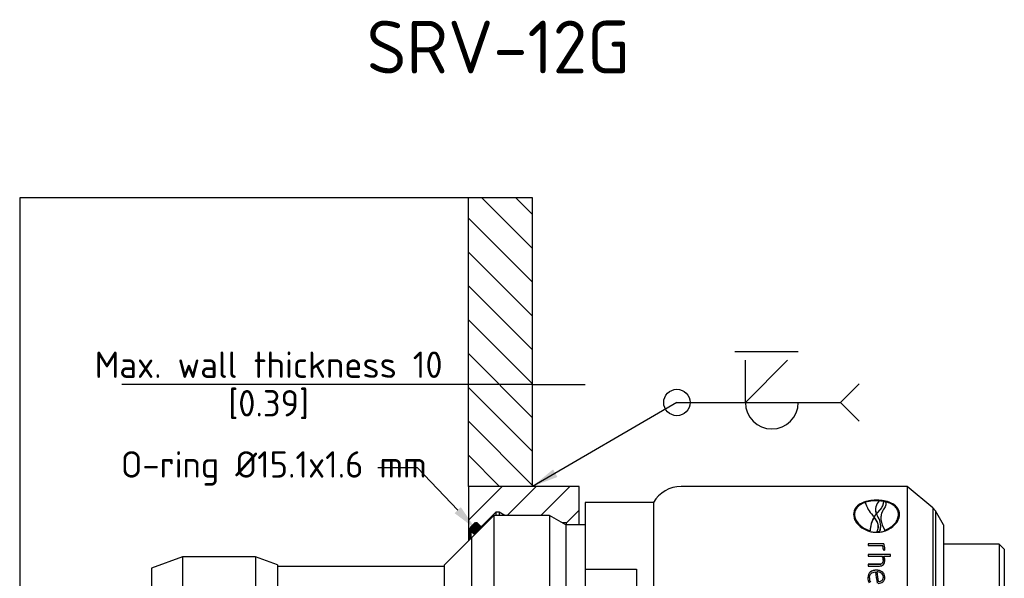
# Paper-space layout 'Installation' of a CAD drawing. Header units: millimetres. Extents: x -20 to 275, y -85 to 192.
# Tile 3 of 6: x -1 to 130, y 118 to 192. Entities that reach past the tile are written whole.
import ezdxf
from ezdxf import colors
from ezdxf.entities.mleader import LeaderData, LeaderLine
from ezdxf.math import Vec2, Vec3

# ---------------------------------------------------------------- set-up
doc = ezdxf.new("R2010")
doc.units = ezdxf.units.MM
for name, color, linetype in [('Default', 7, 'Continuous'), ('DV7_Default', 7, 'Continuous'), ('G0.5-ORING', 7, 'Continuous'), ('HAW-12G-OTK', 7, 'Continuous'), ('SRV_G0.5_B', 7, 'Continuous'), ('WALL-THICK', 7, 'Continuous')]:
    doc.layers.add(name, color=color, linetype=linetype)
doc.styles.add('SEACAD_Solid_Edge_ISO', font='seiso.ttf')
doc.dimstyles.new('Rheonics_Publish', dxfattribs={"dimtxt": 3.5, "dimasz": 3.5, "dimexe": 1.75, "dimexo": 0, "dimgap": 0.875, "dimtad": 1, "dimdec": 1, "dimlfac": 0.4, "dimdsep": 46, "dimtxsty": 'SEACAD_Solid_Edge_ISO', "dimblk1": '_SE_FILLED', "dimblk2": '_SE_FILLED', "dimsah": 1, "dimcen": 1.75, "dimazin": 0, "dimtfac": 0.5, "dimtdec": 3, "dimtmove": 0, "dimatfit": 3, "dimfxl": 1, "dimarcsym": 0})

# ---------------------------------------------------------------- blocks, each defined once
blk = doc.blocks.new('_SE_FILLED')
at = {"color": 0}
blk.add_line((0, 0), (-1, 0), dxfattribs=at)
blk.add_solid([(0, 0), (-1, -0.1665), (-1, 0.1665), (0, 0)], dxfattribs=at)
blk = doc.blocks.new('DMBLK39')
at = {"layer": 'Default', "color": 0, "linetype": 'Continuous', "lineweight": -2, "transparency": 16777216}
for p, q in [((58.55, 130.39), (58.55, 145.64)), ((67.05, 130.39), (67.05, 145.64)), ((55.05, 143.89), (12.55, 143.89)), ((67.05, 143.89), (58.55, 143.89)), ((70.55, 143.89), (74.05, 143.89))]:
    blk.add_line(p, q, dxfattribs=at)
at = {"layer": 'Defpoints', "color": 0, "linetype": 'Continuous', "transparency": 16777216}
for p in [(67.05, 143.89), (58.55, 130.39), (67.05, 130.39)]:
    blk.add_point(p, dxfattribs=at)
at = {"layer": 'Default', "color": 0, "linetype": 'Continuous', "lineweight": -2, "transparency": 16777216, "xscale": 3.5, "yscale": 3.5, "zscale": 3.5}
blk.add_blockref('_SE_FILLED', (58.55, 143.89), dxfattribs=at)
at = {"layer": 'Default', "color": 0, "linetype": 'Continuous', "lineweight": -2, "transparency": 16777216, "xscale": 3.5, "yscale": 3.5, "zscale": 3.5, "rotation": 180}
blk.add_blockref('_SE_FILLED', (67.05, 143.89), dxfattribs=at)
at = {"layer": 'Default', "color": 0, "linetype": 'Continuous', "transparency": 16777216, "char_height": 3.5, "attachment_point": 5, "style": 'SEACAD_Solid_Edge_ISO'}
for s, insert in [('\\A1;Max. wall thickness 10', (32.05, 146.53)), ('[0.39]', (32.05, 141.24))]:
    blk.add_mtext(s, dxfattribs=dict(at, insert=insert))
blk = doc.blocks.new('SEANNOT_GROUP15')
at = {"layer": 'Default', "linetype": 'Continuous'}
blk.add_hatch(color=7, dxfattribs=at).paths.add_polyline_path([(90.25, 132.65), (87.51, 130.39), (90.83, 131.64)])
at = {"layer": 'Default', "color": 7, "linetype": 'Continuous'}
for p, q in [((114.38, 148.28), (122.78, 148.28)), ((115.78, 141.52), (115.78, 147.12)), ((115.78, 141.52), (121.38, 147.12)), ((106.68, 141.52), (111.93, 141.52)), ((106.68, 141.52), (128.38, 141.52))]:
    blk.add_line(p, q, dxfattribs=at)
for points in [[(130.86, 139.04), (128.38, 141.52), (128.38, 141.52), (130.86, 143.99)], [(106.68, 141.52), (87.51, 130.39)]]:
    blk.add_lwpolyline(points, dxfattribs=at)
blk.add_circle((106.68, 141.52), 1.75, dxfattribs=at)
blk.add_arc((119.28, 141.52), 3.5, 180, 0, dxfattribs=at)
blk = doc.blocks.new('SE21')
at = {"layer": 'DV7_Default', "linetype": 'Continuous'}
h = blk.add_hatch(color=7, dxfattribs=at)
edge = h.paths.add_edge_path()
edge.add_line((79.93, 124.06), (80.69, 124.82))
edge.add_spline(control_points=[(80.69, 124.82), (80.68, 124.88), (80.67, 124.93), (80.65, 124.99), (80.62, 125.06), (80.58, 125.12), (80.53, 125.18), (80.48, 125.24), (80.42, 125.29), (80.35, 125.33), (80.29, 125.37), (80.21, 125.39), (80.14, 125.41), (80.06, 125.42), (79.99, 125.42), (79.91, 125.41), (79.86, 125.4), (79.82, 125.39), (79.77, 125.37)], knot_values=[0.712747, 0.712747, 0.712747, 0.712747, 0.751863, 0.751863, 0.751863, 0.805568, 0.805568, 0.805568, 0.859273, 0.859273, 0.859273, 0.912977, 0.912977, 0.912977, 0.966681, 0.966681, 0.966681, 1, 1, 1, 1], degree=3, periodic=0)
edge.add_spline(control_points=[(79.77, 125.37), (79.7, 125.35), (79.63, 125.31), (79.58, 125.26), (79.52, 125.21), (79.47, 125.15), (79.43, 125.08), (79.39, 125.02), (79.36, 124.95), (79.35, 124.87), (79.33, 124.8), (79.33, 124.72), (79.34, 124.64), (79.35, 124.57), (79.38, 124.49), (79.41, 124.43), (79.45, 124.36), (79.49, 124.3), (79.55, 124.24), (79.6, 124.19), (79.67, 124.15), (79.74, 124.12), (79.8, 124.09), (79.86, 124.07), (79.93, 124.06)], knot_values=[0, 0, 0, 0, 0.053704, 0.053704, 0.053704, 0.107408, 0.107408, 0.107408, 0.161113, 0.161113, 0.161113, 0.214818, 0.214818, 0.214818, 0.268523, 0.268523, 0.268523, 0.322228, 0.322228, 0.322228, 0.375933, 0.375933, 0.375933, 0.422181, 0.422181, 0.422181, 0.422181], degree=3, periodic=0)
at = {"layer": 'G0.5-ORING', "linetype": 'Continuous'}
h = blk.add_hatch(dxfattribs=at)
h.set_pattern_fill('LINE', scale=2, angle=135, style=0)
edge = h.paths.add_edge_path()
edge.add_spline(control_points=[(80.69, 124.82), (80.67, 124.95), (80.62, 125.07), (80.46, 125.27), (80.35, 125.34), (80.12, 125.42), (79.98, 125.43), (79.74, 125.37), (79.62, 125.31), (79.44, 125.13), (79.38, 125.02), (79.32, 124.77), (79.33, 124.64), (79.41, 124.4), (79.49, 124.29), (79.68, 124.13), (79.8, 124.08), (79.93, 124.06)], knot_values=[0, 0, 0, 0, 0.125, 0.125, 0.25, 0.25, 0.375, 0.375, 0.5, 0.5, 0.625, 0.625, 0.75, 0.75, 0.875, 0.875, 1, 1, 1, 1], degree=3, periodic=0)
edge.add_line((79.93, 124.06), (80.69, 124.82))
at = {"layer": 'HAW-12G-OTK', "linetype": 'Continuous'}
h = blk.add_hatch(dxfattribs=at)
h.set_pattern_fill('LINE', angle=45, style=0)
edge = h.paths.add_edge_path()
edge.add_line((87.51, 130.39), (79.02, 130.39))
edge.add_line((79.02, 130.39), (79.02, 124.32))
edge.add_arc((79.14, 124.32), 0.127, 180, 360)
edge.add_line((79.27, 124.32), (79.27, 124.84))
edge.add_arc((79.61, 124.84), 0.343, 135.2169, 179.7835, ccw=False)
edge.add_line((79.37, 125.08), (79.78, 125.49))
edge.add_arc((80.02, 125.25), 0.34, 44.9996, 135.0004, ccw=False)
edge.add_line((80.26, 125.49), (80.59, 125.16))
edge.add_arc((80.71, 125.28), 0.17, 224.9996, 315.0004)
edge.add_line((80.83, 125.16), (82.67, 126.99))
edge.add_line((82.67, 126.99), (83.09, 126.99))
edge.add_line((83.09, 126.99), (83.86, 126.55))
edge.add_line((83.86, 126.55), (87.39, 126.55))
edge.add_line((87.39, 126.55), (89.77, 126.55))
edge.add_line((89.77, 126.55), (91.49, 125.56))
edge.add_line((91.49, 125.56), (92.02, 125.56))
edge.add_line((92.02, 125.56), (93.72, 127.26))
edge.add_line((93.72, 127.26), (93.72, 130.39))
edge.add_line((93.72, 130.39), (87.51, 130.39))
at = {"layer": 'WALL-THICK', "linetype": 'Continuous'}
h = blk.add_hatch(dxfattribs=at)
h.set_pattern_fill('LINE', angle=135, style=0)
h.paths.add_polyline_path([(87.51, 168.66), (79.01, 168.66), (79.01, 130.39), (79.02, 130.39), (87.51, 130.39)])
at = {"layer": 'G0.5-ORING', "color": 7, "linetype": 'Continuous'}
blk.add_line((79.33, 124.74), (79.33, 123.47), dxfattribs=at)
for points, knots in [([(79.77, 125.37), (79.7, 125.35), (79.63, 125.31), (79.58, 125.26), (79.52, 125.21), (79.47, 125.15), (79.43, 125.08), (79.39, 125.02), (79.36, 124.95), (79.35, 124.87), (79.33, 124.8), (79.33, 124.72), (79.34, 124.64), (79.35, 124.57), (79.38, 124.49), (79.41, 124.43), (79.45, 124.36), (79.49, 124.3), (79.55, 124.24), (79.6, 124.19), (79.67, 124.15), (79.74, 124.12), (79.8, 124.09), (79.86, 124.07), (79.93, 124.06)], [0, 0, 0, 0, 0.0537041, 0.0537041, 0.0537041, 0.1074082, 0.1074082, 0.1074082, 0.1611127, 0.1611127, 0.1611127, 0.2148177, 0.2148177, 0.2148177, 0.268523, 0.268523, 0.268523, 0.3222283, 0.3222283, 0.3222283, 0.3759332, 0.3759332, 0.3759332, 0.4225262, 0.4225262, 0.4225262, 0.4225262]), ([(80.69, 124.82), (80.68, 124.88), (80.67, 124.93), (80.65, 124.99), (80.62, 125.06), (80.58, 125.12), (80.53, 125.18), (80.48, 125.24), (80.42, 125.29), (80.35, 125.33), (80.29, 125.37), (80.21, 125.39), (80.14, 125.41), (80.06, 125.42), (79.99, 125.42), (79.91, 125.41), (79.86, 125.4), (79.82, 125.39), (79.77, 125.37)], [0.7123305, 0.7123305, 0.7123305, 0.7123305, 0.7518629, 0.7518629, 0.7518629, 0.8055681, 0.8055681, 0.8055681, 0.8592729, 0.8592729, 0.8592729, 0.9129772, 0.9129772, 0.9129772, 0.966681, 0.966681, 0.966681, 1, 1, 1, 1])]:
    blk.add_open_spline(points, degree=3, knots=knots, dxfattribs=at)
at = {"layer": 'HAW-12G-OTK', "color": 7, "linetype": 'Continuous'}
for p, q in [((79.02, 130.39), (79.02, 124.32)), ((93.72, 130.39), (79.02, 130.39)), ((93.72, 127.26), (93.72, 130.39)), ((82.67, 126.99), (80.83, 125.16)), ((82.67, 126.99), (82.67, 126.55)), ((83.09, 126.99), (82.67, 126.99)), ((83.86, 126.55), (83.09, 126.99)), ((83.09, 126.99), (83.09, 126.55)), ((93.72, 127.26), (92.02, 125.56)), ((93.72, 125.29), (93.72, 127.26)), ((79.78, 125.49), (79.37, 125.08)), ((80.59, 125.16), (80.26, 125.49)), ((92.02, 125.56), (91.49, 125.56)), ((92.02, 125.29), (92.02, 125.56)), ((79.02, 124.32), (79.02, 123.16)), ((79.27, 124.32), (79.27, 124.84)), ((79.27, 123.41), (79.27, 124.32))]:
    blk.add_line(p, q, dxfattribs=at)
for points, knots in [([(80.26, 125.49), (80.23, 125.51), (80.2, 125.54), (80.17, 125.55), (80.13, 125.57), (80.09, 125.58), (80.06, 125.58), (80.02, 125.59), (79.98, 125.59), (79.94, 125.58), (79.91, 125.57), (79.87, 125.55), (79.84, 125.53), (79.82, 125.52), (79.8, 125.5), (79.78, 125.49)], [0, 0, 0, 0, 0.214491, 0.214491, 0.214491, 0.429428, 0.429428, 0.429428, 0.644365, 0.644365, 0.644365, 0.859301, 0.859301, 0.859301, 1, 1, 1, 1]), ([(79.02, 124.32), (79.02, 124.3), (79.02, 124.29), (79.02, 124.28), (79.03, 124.26), (79.03, 124.25), (79.04, 124.24), (79.05, 124.23), (79.06, 124.22), (79.07, 124.21), (79.09, 124.2), (79.1, 124.2), (79.11, 124.19), (79.13, 124.19), (79.14, 124.19), (79.16, 124.19), (79.17, 124.19), (79.19, 124.2), (79.2, 124.2), (79.21, 124.21), (79.22, 124.22), (79.23, 124.23), (79.24, 124.24), (79.25, 124.25), (79.26, 124.26), (79.26, 124.28), (79.27, 124.29), (79.27, 124.3), (79.27, 124.31), (79.27, 124.31), (79.27, 124.32)], [0, 0, 0, 0, 0.105804, 0.105804, 0.105804, 0.213224, 0.213224, 0.213224, 0.320643, 0.320643, 0.320643, 0.42806, 0.42806, 0.42806, 0.535477, 0.535477, 0.535477, 0.642892, 0.642892, 0.642892, 0.750308, 0.750308, 0.750308, 0.857726, 0.857726, 0.857726, 0.965144, 0.965144, 0.965144, 1, 1, 1, 1]), ([(80.59, 125.16), (80.62, 125.12), (80.67, 125.11), (80.75, 125.11), (80.8, 125.12), (80.83, 125.16)], [0, 0, 0, 0, 0.5, 0.5, 1, 1, 1, 1])]:
    blk.add_open_spline(points, degree=3, knots=knots, dxfattribs=at)
blk.add_open_spline([(79.37, 125.08), (79.31, 125.01), (79.27, 124.93), (79.27, 124.84)], degree=3, dxfattribs=at)
at = {"layer": 'SRV_G0.5_B', "color": 7, "linetype": 'Continuous'}
for p, q in [((137.25, 130.39), (107.25, 130.39)), ((137.25, 130.39), (137.25, 104.89)), ((140.65, 127.54), (137.25, 130.39)), ((94.5, 128.27), (94.5, 119.43)), ((103.57, 128.27), (94.5, 128.27)), ((103.57, 128.27), (103.57, 107.02)), ((133.18, 128.49), (133.18, 128.56)), ((134.09, 128.18), (134.1, 128.24)), ((134.41, 128.27), (134.41, 128.34)), ((133.05, 127.42), (133.05, 127.36)), ((133.14, 126.77), (133.15, 126.79)), ((133.16, 126.74), (133.37, 126.97)), ((133.16, 126.74), (133.17, 126.8)), ((133.17, 126.8), (133.16, 126.75)), ((133.37, 127.03), (133.17, 126.8)), ((133.37, 126.97), (133.37, 127.03)), ((140.65, 127.54), (140.65, 107.74)), ((140.98, 127.14), (140.65, 127.54)), ((140.98, 127.14), (140.98, 108.14)), ((142.05, 125.29), (140.98, 127.14)), ((82.41, 126.55), (79.41, 123.55)), ((82.41, 126.55), (82.41, 108.73)), ((89.77, 126.55), (82.41, 126.55)), ((89.77, 126.55), (89.77, 108.73)), ((91.95, 125.29), (89.77, 126.55)), ((130.26, 126.63), (130.26, 126.69)), ((132.84, 126.33), (132.84, 126.36)), ((132.84, 126.28), (132.84, 126.33)), ((132.85, 126.29), (132.85, 126.35)), ((133.74, 126.2), (133.74, 126.14)), ((136.09, 126.63), (136.09, 126.69)), ((91.95, 125.29), (91.95, 109.99)), ((94.5, 125.29), (91.95, 125.29)), ((132.33, 124.48), (132.33, 124.53)), ((133.27, 124.36), (133.27, 124.42)), ((133.6, 124.39), (133.6, 124.45)), ((133.73, 124.98), (133.73, 125.04)), ((134.29, 124.56), (134.29, 124.61)), ((142.05, 125.29), (142.05, 109.99)), ((79.41, 123.55), (75.8, 119.94)), ((79.41, 123.55), (79.41, 111.73)), ((79.41, 123.55), (79.41, 111.73)), ((79.41, 123.55), (79.41, 123.55)), ((134.12, 122.79), (132.07, 122.79)), ((132.07, 122.79), (132.07, 122.57)), ((134.12, 122.76), (132.07, 122.76)), ((132.07, 122.57), (133.99, 122.57)), ((134.07, 122.13), (134.06, 121.97)), ((134.07, 122.1), (134.06, 121.97)), ((134.06, 121.97), (134.26, 121.93)), ((134.07, 122.1), (134.07, 122.13)), ((134.12, 122.76), (134.12, 122.79)), ((142.65, 122.74), (142.05, 122.74)), ((149.45, 122.74), (142.65, 122.74)), ((149.45, 122.74), (149.45, 112.54)), ((150.13, 122.06), (149.45, 122.74)), ((150.13, 122.06), (150.13, 113.22)), ((41.06, 121.04), (36.97, 119.55)), ((41.06, 121.04), (41.06, 114.24)), ((50.77, 121.04), (41.06, 121.04)), ((50.77, 121.04), (50.77, 114.24)), ((53.69, 119.98), (50.77, 121.04)), ((135.04, 121.37), (132.07, 121.37)), ((132.07, 121.37), (132.07, 121.14)), ((135.04, 121.34), (132.07, 121.34)), ((132.07, 121.14), (133.93, 121.14)), ((134.07, 120.62), (134.07, 120.64)), ((134.13, 121.12), (134.13, 121.14)), ((134.13, 121.14), (135.04, 121.14)), ((135.04, 121.14), (135.04, 121.37)), ((36.97, 119.55), (36.97, 115.73)), ((53.69, 119.98), (53.69, 115.3)), ((75.8, 119.77), (53.69, 119.77)), ((75.8, 119.94), (75.8, 115.35)), ((94.5, 119.43), (101.3, 119.43)), ((94.5, 119.43), (94.5, 113.52)), ((101.3, 119.43), (101.3, 113.52)), ((133.54, 120.06), (132.07, 120.06)), ((132.07, 120.06), (132.07, 119.82)), ((133.54, 120.04), (132.07, 120.04)), ((132.07, 119.82), (133.56, 119.82)), ((133.15, 119.27), (133.15, 119.28)), ((133.2, 119.06), (133.2, 119.07)), ((133.54, 120.04), (133.54, 120.06)), ((132.22, 118.27), (132.22, 118.27)), ((134.08, 118.36), (134.08, 118.37))]:
    blk.add_line(p, q, dxfattribs=at)
for centre, radius, start, end in [((107.25, 126.14), 4.25, 90, 150), ((135.53, 129.34), 3.99, 195.5689, 224.3646), ((134.61, 127.34), 1.56, 133.1221, 200.4857), ((133.2, 123.31), 5.18, 80.2638, 86.28), ((135.82, 124.61), 3.44, 141.1032, 149.5922), ((134.6, 127.28), 1.56, 177.0161, 199.419), ((135.49, 127.58), 2.48, 199.7283, 211.1914), ((136.56, 124.3), 4.24, 151.3662, 177.0085), ((136.51, 124.26), 4.19, 151.1948, 176.9783), ((129.52, 123.64), 4.3, 39.3835, 42.71), ((131.67, 125.15), 2.06, 340.0955, 34.0091), ((133.18, 127.79), 3.37, 271.6185, 277.237), ((133.18, 127.73), 3.37, 271.6209, 277.2469), ((131.7, 125.09), 2.03, 339.6797, 356.8145), ((132.93, 122.14), 1.14, 359.1868, 22.1373), ((132.65, 122.11), 1.62, 359.4888, 24.7589), ((132.67, 122.08), 1.6, 359.4908, 24.9149), ((133.79, 122.04), 0.485, 346.6921, 7.2924), ((133.08, 120.63), 0.99, 0.6806, 30.904), ((133.12, 120.59), 1.15, 1.0752, 28.6447), ((133.13, 120.57), 1.13, 1.1561, 28.8414), ((133.5, 118.25), 1.47, 178.8733, 205.9779), ((133.48, 118.24), 1.45, 178.8717, 206.141), ((133.48, 118.25), 1.26, 179.4757, 206.9053), ((133.5, 118.26), 1.28, 179.4727, 206.7385)]:
    blk.add_arc(centre, radius, start, end, dxfattribs=at)
for points, knots in [([(133.18, 128.56), (132.97, 128.56), (132.77, 128.55), (132.38, 128.51), (132.19, 128.48), (131.64, 128.36), (131.3, 128.23), (130.74, 127.91), (130.51, 127.71), (130.28, 127.36), (130.23, 127.23), (130.15, 126.97), (130.14, 126.83), (130.13, 126.69)], [0, 0, 0, 0, 0.125, 0.125, 0.25, 0.25, 0.5, 0.5, 0.75, 0.75, 0.875, 0.875, 1, 1, 1, 1]), ([(133.18, 128.49), (132.97, 128.48), (132.78, 128.48), (132.38, 128.44), (132.19, 128.41), (131.64, 128.29), (131.31, 128.16), (130.74, 127.84), (130.52, 127.64), (130.29, 127.3), (130.23, 127.17), (130.15, 126.92), (130.14, 126.79), (130.13, 126.65)], [0, 0, 0, 0, 0.125, 0.125, 0.25, 0.25, 0.5, 0.5, 0.75, 0.75, 0.875, 0.875, 0.9930947, 0.9930947, 0.9930947, 0.9930947]), ([(131.69, 128.27), (131.26, 128.12), (130.89, 127.92), (130.52, 127.51), (130.42, 127.36), (130.29, 127.04), (130.26, 126.87), (130.26, 126.69)], [0, 0, 0, 0, 0.5, 0.5, 0.75, 0.75, 1, 1, 1, 1]), ([(136.22, 126.69), (136.22, 126.83), (136.2, 126.97), (136.12, 127.23), (136.06, 127.36), (135.84, 127.71), (135.61, 127.91), (135.05, 128.23), (134.71, 128.36), (134.16, 128.48), (133.96, 128.51), (133.57, 128.55), (133.37, 128.56), (133.18, 128.56)], [0, 0, 0, 0, 0.125, 0.125, 0.25, 0.25, 0.5, 0.5, 0.75, 0.75, 0.875, 0.875, 1, 1, 1, 1]), ([(134.08, 128.42), (134.12, 128.2), (134.06, 127.96), (133.8, 127.5), (133.6, 127.27), (133.37, 127.03)], [0, 0, 0, 0, 0.5, 0.5, 1, 1, 1, 1]), ([(133.37, 126.97), (133.59, 127.2), (133.79, 127.44), (134.03, 127.84), (134.08, 128.01), (134.09, 128.18)], [0, 0, 0, 0, 0.5, 0.5, 0.8682909, 0.8682909, 0.8682909, 0.8682909]), ([(134.41, 128.34), (134.42, 128.3), (134.43, 128.26), (134.43, 128.17), (134.43, 128.13), (134.41, 128), (134.39, 127.91), (134.33, 127.73), (134.29, 127.63), (134.19, 127.45), (134.13, 127.36), (134.07, 127.27)], [0, 0, 0, 0, 0.125, 0.125, 0.25, 0.25, 0.5, 0.5, 0.75, 0.75, 1, 1, 1, 1]), ([(136.22, 126.66), (136.21, 126.79), (136.2, 126.92), (136.12, 127.17), (136.06, 127.3), (135.83, 127.64), (135.6, 127.85), (135.04, 128.17), (134.7, 128.29), (134.25, 128.39), (134.17, 128.4), (134.08, 128.42)], [0.0087997, 0.0087997, 0.0087997, 0.0087997, 0.125, 0.125, 0.25, 0.25, 0.5, 0.5, 0.75, 0.75, 0.8073199, 0.8073199, 0.8073199, 0.8073199]), ([(136.09, 126.69), (136.09, 126.89), (136.05, 127.07), (135.9, 127.42), (135.79, 127.58), (135.49, 127.86), (135.31, 127.99), (134.9, 128.19), (134.66, 128.28), (134.41, 128.34)], [0, 0, 0, 0, 0.25, 0.25, 0.5, 0.5, 0.75, 0.75, 1, 1, 1, 1]), ([(134.07, 127.27), (133.95, 127.08), (133.85, 126.88), (133.75, 126.45), (133.73, 126.23), (133.8, 125.54), (133.99, 125.06), (134.29, 124.61)], [0, 0, 0, 0, 0.25, 0.25, 0.5, 0.5, 1, 1, 1, 1]), ([(130.13, 126.69), (130.14, 126.55), (130.15, 126.41), (130.23, 126.12), (130.29, 125.97), (130.51, 125.55), (130.74, 125.28), (131.3, 124.83), (131.64, 124.64), (132.19, 124.44), (132.39, 124.39), (132.78, 124.33), (132.98, 124.32), (133.18, 124.31)], [0, 0, 0, 0, 0.125, 0.125, 0.25, 0.25, 0.5, 0.5, 0.75, 0.75, 0.875, 0.875, 1, 1, 1, 1]), ([(130.26, 126.69), (130.26, 126.47), (130.31, 126.24), (130.5, 125.8), (130.65, 125.59), (131.02, 125.19), (131.24, 125.01), (131.75, 124.72), (132.03, 124.61), (132.33, 124.53)], [0, 0, 0, 0, 0.25, 0.25, 0.5, 0.5, 0.75, 0.75, 1, 1, 1, 1]), ([(130.26, 126.63), (130.26, 126.41), (130.31, 126.19), (130.51, 125.74), (130.65, 125.53), (131.02, 125.14), (131.24, 124.96), (131.75, 124.67), (132.03, 124.56), (132.33, 124.48)], [0, 0, 0, 0, 0.25, 0.25, 0.5, 0.5, 0.75, 0.75, 1, 1, 1, 1]), ([(133.27, 124.42), (133.35, 124.59), (133.39, 124.77), (133.41, 125.12), (133.39, 125.29), (133.25, 125.78), (133.06, 126.08), (132.85, 126.35)], [0, 0, 0, 0, 0.25, 0.25, 0.5, 0.5, 1, 1, 1, 1]), ([(132.85, 126.29), (133.06, 126.02), (133.25, 125.72), (133.38, 125.24), (133.4, 125.08), (133.4, 124.92)], [0, 0, 0, 0, 0.5, 0.5, 0.7316487, 0.7316487, 0.7316487, 0.7316487]), ([(133.18, 124.31), (133.38, 124.32), (133.58, 124.33), (133.97, 124.39), (134.16, 124.44), (134.71, 124.64), (135.05, 124.83), (135.61, 125.29), (135.84, 125.55), (136.07, 125.98), (136.12, 126.12), (136.2, 126.41), (136.22, 126.55), (136.22, 126.69)], [0, 0, 0, 0, 0.125, 0.125, 0.25, 0.25, 0.5, 0.5, 0.75, 0.75, 0.875, 0.875, 1, 1, 1, 1]), ([(133.74, 126.14), (133.74, 126.07), (133.75, 126.01), (133.8, 125.49), (133.99, 125.01), (134.29, 124.56)], [0.4288339, 0.4288339, 0.4288339, 0.4288339, 0.5, 0.5, 1, 1, 1, 1]), ([(134.29, 124.61), (134.56, 124.7), (134.81, 124.82), (135.25, 125.12), (135.44, 125.29), (135.76, 125.67), (135.88, 125.87), (136.05, 126.28), (136.09, 126.49), (136.09, 126.69)], [0, 0, 0, 0, 0.25, 0.25, 0.5, 0.5, 0.75, 0.75, 1, 1, 1, 1]), ([(134.29, 124.56), (134.56, 124.66), (134.8, 124.77), (135.25, 125.07), (135.44, 125.24), (135.76, 125.62), (135.88, 125.81), (136.05, 126.22), (136.09, 126.43), (136.09, 126.63)], [0, 0, 0, 0, 0.25, 0.25, 0.5, 0.5, 0.75, 0.75, 1, 1, 1, 1]), ([(134.07, 120.64), (134.07, 120.59), (134.06, 120.53), (134.05, 120.48), (134.04, 120.41), (134.02, 120.34), (133.98, 120.28), (133.96, 120.24), (133.92, 120.2), (133.89, 120.17), (133.85, 120.14), (133.81, 120.11), (133.76, 120.09), (133.71, 120.07), (133.65, 120.06), (133.59, 120.06), (133.58, 120.06), (133.56, 120.06), (133.54, 120.06)], [0, 0, 0, 0, 0.187615, 0.187615, 0.187615, 0.431464, 0.431464, 0.431464, 0.591642, 0.591642, 0.591642, 0.751885, 0.751885, 0.751885, 0.949139, 0.949139, 0.949139, 1, 1, 1, 1]), ([(134.07, 120.62), (134.07, 120.57), (134.06, 120.51), (134.05, 120.46), (134.04, 120.39), (134.02, 120.32), (133.98, 120.26), (133.96, 120.22), (133.92, 120.18), (133.89, 120.15), (133.85, 120.12), (133.81, 120.1), (133.76, 120.08), (133.71, 120.06), (133.65, 120.05), (133.59, 120.04), (133.57, 120.04), (133.56, 120.04), (133.54, 120.04)], [0, 0, 0, 0, 0.190235, 0.190235, 0.190235, 0.430767, 0.430767, 0.430767, 0.590913, 0.590913, 0.590913, 0.751066, 0.751066, 0.751066, 0.950249, 0.950249, 0.950249, 1, 1, 1, 1]), ([(133.56, 119.82), (133.66, 119.83), (133.76, 119.84), (133.95, 119.91), (134.03, 119.97), (134.23, 120.21), (134.26, 120.42), (134.27, 120.61)], [0, 0, 0, 0, 0.25, 0.25, 0.5, 0.5, 1, 1, 1, 1]), ([(133.15, 119.28), (132.86, 119.28), (132.57, 119.22), (132.24, 118.95), (132.15, 118.83), (132.05, 118.56), (132.03, 118.42), (132.03, 118.28)], [0, 0, 0, 0, 0.5, 0.5, 0.75, 0.75, 1, 1, 1, 1]), ([(133.15, 119.27), (132.87, 119.26), (132.57, 119.21), (132.24, 118.94), (132.15, 118.82), (132.05, 118.56), (132.03, 118.42), (132.03, 118.27)], [0, 0, 0, 0, 0.5, 0.5, 0.75, 0.75, 1, 1, 1, 1]), ([(132.22, 118.27), (132.23, 118.48), (132.29, 118.7), (132.6, 118.98), (132.81, 119.04), (133.02, 119.05)], [0, 0, 0, 0, 0.5, 0.5, 1, 1, 1, 1]), ([(134.27, 118.37), (134.27, 118.51), (134.24, 118.64), (134.12, 118.88), (134.03, 118.99), (133.7, 119.22), (133.42, 119.28), (133.15, 119.28)], [0, 0, 0, 0, 0.25, 0.25, 0.5, 0.5, 1, 1, 1, 1]), ([(134.27, 118.36), (134.27, 118.5), (134.24, 118.64), (134.12, 118.88), (134.03, 118.98), (133.7, 119.21), (133.42, 119.26), (133.15, 119.27)], [0, 0, 0, 0, 0.25, 0.25, 0.5, 0.5, 1, 1, 1, 1]), ([(134.08, 118.37), (134.08, 118.58), (133.97, 118.79), (133.63, 119.02), (133.41, 119.06), (133.2, 119.07)], [0, 0, 0, 0, 0.5, 0.5, 1, 1, 1, 1]), ([(133.38, 117.53), (133.61, 117.54), (133.85, 117.59), (134.1, 117.82), (134.17, 117.92), (134.25, 118.14), (134.27, 118.25), (134.27, 118.37)], [0, 0, 0, 0, 0.5, 0.5, 0.75, 0.75, 1, 1, 1, 1]), ([(133.39, 117.76), (133.45, 117.77), (133.51, 117.77), (133.56, 117.78), (133.64, 117.79), (133.73, 117.82), (133.8, 117.85), (133.85, 117.88), (133.9, 117.91), (133.93, 117.95), (133.97, 117.99), (134, 118.04), (134.03, 118.09), (134.05, 118.14), (134.07, 118.2), (134.07, 118.25), (134.08, 118.29), (134.08, 118.33), (134.08, 118.37)], [0, 0, 0, 0, 0.16344, 0.16344, 0.16344, 0.403536, 0.403536, 0.403536, 0.565526, 0.565526, 0.565526, 0.727537, 0.727537, 0.727537, 0.889779, 0.889779, 0.889779, 1, 1, 1, 1]), ([(133.39, 117.76), (133.45, 117.76), (133.51, 117.77), (133.56, 117.78), (133.65, 117.79), (133.73, 117.81), (133.8, 117.85), (133.85, 117.88), (133.9, 117.91), (133.94, 117.95), (133.97, 117.99), (134.01, 118.04), (134.03, 118.09), (134.05, 118.14), (134.07, 118.2), (134.07, 118.25), (134.08, 118.29), (134.08, 118.33), (134.08, 118.36)], [0, 0, 0, 0, 0.165583, 0.165583, 0.165583, 0.406311, 0.406311, 0.406311, 0.568259, 0.568259, 0.568259, 0.730263, 0.730263, 0.730263, 0.891946, 0.891946, 0.891946, 1, 1, 1, 1])]:
    blk.add_open_spline(points, degree=3, knots=knots, dxfattribs=at)
for points in [[(133.53, 128.48), (133.42, 128.48), (133.3, 128.49), (133.18, 128.49)], [(134.41, 128.27), (134.42, 128.24), (134.42, 128.21), (134.43, 128.18)], [(133.02, 119.05), (133.1, 118.55), (133.17, 118.04), (133.25, 117.54)], [(133.2, 119.07), (133.27, 118.63), (133.33, 118.2), (133.39, 117.76)], [(133.2, 119.06), (133.27, 118.63), (133.33, 118.19), (133.39, 117.76)]]:
    blk.add_open_spline(points, degree=3, dxfattribs=at)
at = {"layer": 'WALL-THICK', "color": 7, "linetype": 'Continuous'}
for p, q in [((79.01, 130.39), (79.01, 168.66)), ((87.51, 130.39), (87.51, 168.66)), ((87.51, 130.39), (79.01, 130.39))]:
    blk.add_line(p, q, dxfattribs=at)
blk = doc.blocks.new('SE23')
at = {"layer": 'Default', "color": 7, "linetype": 'Continuous'}
blk.add_line((19.47, 168.66), (19.47, 66.77), dxfattribs=at)
blk = doc.blocks.new('SE25')
at = {"layer": 'Default', "color": 7, "linetype": 'Continuous'}
blk.add_line((87.51, 168.66), (19.47, 168.66), dxfattribs=at)

psp = doc.layouts.new('Installation')

# ---------------------------------------------------------------- hatches: boundary and pattern name
at = {"layer": 'Default', "linetype": 'Continuous'}
h = psp.add_hatch(color=7, dxfattribs=at)
edge = h.paths.add_edge_path()
edge.add_spline(control_points=[(60.224, 124.824), (60.217, 124.88), (60.203, 124.934), (60.182, 124.986), (60.155, 125.057), (60.114, 125.124), (60.065, 125.182), (60.015, 125.239), (59.955, 125.289), (59.889, 125.327), (59.823, 125.365), (59.75, 125.392), (59.675, 125.406), (59.6, 125.421), (59.522, 125.422), (59.446, 125.41), (59.399, 125.403), (59.353, 125.391), (59.308, 125.374)], knot_values=[0.7127467, 0.7127467, 0.7127467, 0.7127467, 0.7518629, 0.7518629, 0.7518629, 0.8055681, 0.8055681, 0.8055681, 0.8592729, 0.8592729, 0.8592729, 0.9129772, 0.9129772, 0.9129772, 0.966681, 0.966681, 0.966681, 1, 1, 1, 1], degree=3, periodic=0)
edge.add_spline(control_points=[(59.308, 125.374), (59.237, 125.347), (59.17, 125.307), (59.111, 125.258), (59.053, 125.209), (59.003, 125.15), (58.964, 125.084), (58.925, 125.019), (58.897, 124.946), (58.882, 124.871), (58.867, 124.796), (58.865, 124.718), (58.876, 124.643), (58.887, 124.567), (58.91, 124.493), (58.945, 124.425), (58.981, 124.358), (59.028, 124.295), (59.083, 124.243), (59.139, 124.191), (59.204, 124.148), (59.273, 124.117), (59.333, 124.09), (59.398, 124.072), (59.463, 124.064)], knot_values=[0, 0, 0, 0, 0.0537041, 0.0537041, 0.0537041, 0.1074082, 0.1074082, 0.1074082, 0.1611127, 0.1611127, 0.1611127, 0.2148177, 0.2148177, 0.2148177, 0.268523, 0.268523, 0.268523, 0.3222283, 0.3222283, 0.3222283, 0.3759332, 0.3759332, 0.3759332, 0.422181, 0.422181, 0.422181, 0.422181], degree=3, periodic=0)
edge.add_line((59.463, 124.064), (60.224, 124.824))

# ---------------------------------------------------------------- block references
at = {"layer": 'Default'}
for name in ['SE23', 'SE25', 'SE21', 'SEANNOT_GROUP15']:
    psp.add_blockref(name, (-20.465, 0), dxfattribs=at)

# ---------------------------------------------------------------- texts
at = {"layer": 'Default', "insert": (45.05, 192.159), "char_height": 7, "width": 36.16678, "attachment_point": 1}
psp.add_mtext('{\\fSolid Edge ISO|b0||i0||c0|p34;\\C7;\\H7.;\\W1.;SRV-12G}', dxfattribs=at)

# ---------------------------------------------------------------- dimensions: what is measured, and where the dimension line sits
at = {"layer": 'Default', "color": 7, "linetype": 'Continuous'}
dim = psp.add_linear_dim(base=(67.047, 143.887), p1=(58.547, 130.391), p2=(67.047, 130.391), angle=0, text='\\A1;Max. wall thickness <>', dimstyle='Rheonics_Publish', override={"dimlfac": 1.176471, "dimpost": '\\X'}, dxfattribs=at)
dim.commit()
dim.dimension.update_dxf_attribs({"geometry": 'DMBLK39', "text_midpoint": (32.047, 143.887), "dimtype": 161})

# ---------------------------------------------------------------- leaders
ml = psp.add_multileader_mtext('Standard', dxfattribs=at)
ml.set_content('{\\pxsm0.9;\\fSolid Edge ISO|b0||i0||c0|p34;\\W1.;O-ring %%c15.1x1.6 mm\\P}', color=7)
ml.set_leader_properties()
ml.build(insert=Vec2(0, 0))
ml.multileader.update_dxf_attribs({"dogleg_length": 5.25, "arrow_head_size": 3.5})
ctx = ml.context
ctx.base_point, ctx.char_height, ctx.arrow_head_size, ctx.landing_gap_size, ctx.plane_origin = Vec3(11.185, 132.848), 3.5, 3.5, 1.225, Vec3(-20.465, 0)
notes = []
notes.append((ctx, [(0, (1, 1, 0), (51.786, 132.848), (-1, 0), 5.25, [(0, [(59.547, 124.707)], 0, [])])]))
ctx.mtext.insert = Vec3(12.425, 135.054)
for ctx, leaders in notes:
    for number, flags, end, landing, length, lines in leaders:
        leader = LeaderData()
        leader.index, (leader.has_last_leader_line, leader.has_dogleg_vector, leader.attachment_direction) = number, flags
        leader.last_leader_point, leader.dogleg_vector, leader.dogleg_length = Vec3(end), Vec3(landing), length
        for number, points, colour, breaks in lines:
            line = LeaderLine()
            line.index, line.vertices, line.color, line.breaks = number, Vec3.list(points), colors.encode_raw_color(colour), breaks
            leader.lines.append(line)
        ctx.leaders.append(leader)

doc.saveas('drawing.dxf')
